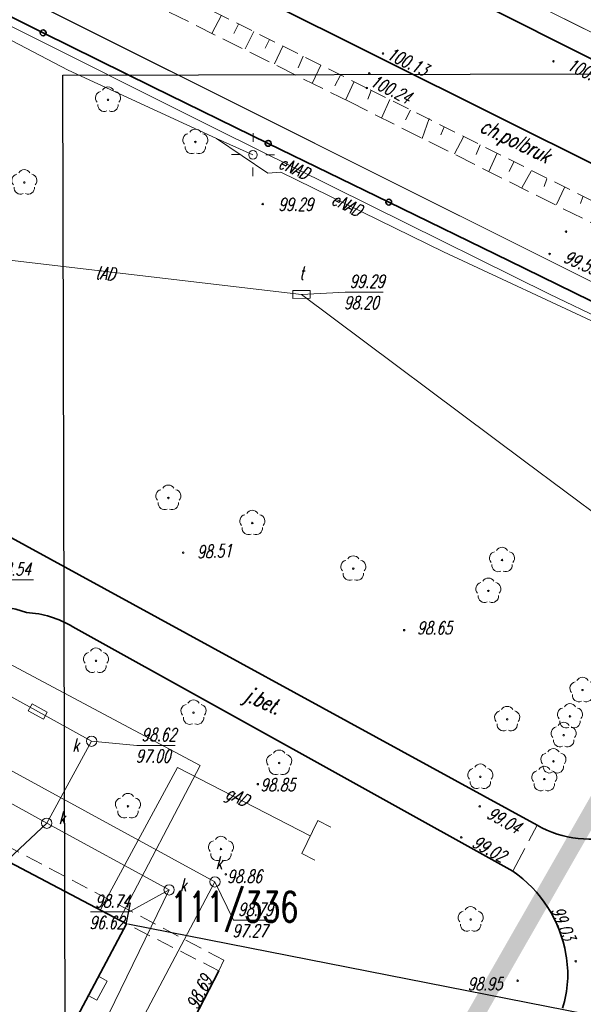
# Model space of a CAD drawing. Header units: metres. Extents: x 7501691 to 7504871, y 5814048 to 5814963.
# Tile 39 of 90: x 7503110 to 7503143, y 5814517 to 5814575. Entities that reach past the tile are written whole.
import ezdxf
from ezdxf.enums import TextEntityAlignment as Align

# ---------------------------------------------------------------- set-up
doc = ezdxf.new("R2010")
doc.units = ezdxf.units.M
doc.header["$MEASUREMENT"] = 0
for name, pattern in [('1', [0]), ('11', [3, 2.5, -0.5]), ('BUD', [0]), ('GDE', [0]), ('KOC', [1.5, 1, -0.5]), ('KOJ', [0]), ('KOU', [2, 1.5, -0.5]), ('PRZER1-1', [1, 0.5, -0.5]), ('SWT', [0]), ('UEB', [0]), ('UPE', [0]), ('UPG', [0]), ('UPK', [0]), ('UPT', [0]), ('WSQ', [1.75, 1.25, -0.5])]:
    doc.linetypes.add(name, pattern=pattern)
doc.layers.get('0').update_dxf_attribs({"linetype": 'CONTINUOUS'})
doc.layers.get('Defpoints').update_dxf_attribs({"linetype": 'CONTINUOUS'})
doc.layers.add('0_TXT', color=7, linetype='CONTINUOUS')
doc.layers.add('0_XREF_MAPA', color=7, linetype='CONTINUOUS')
for name, color, linetype, lineweight in [('Dzialki', 7, 'GDE', 18), ('EBTPO_L_2', 7, 'CONTINUOUS', 15), ('EBUPP_L_3', 7, '1', 35), ('EDZPD_L_0', 7, 'GDE', 20), ('Numery_dzialek', 7, 'CONTINUOUS', 18), ('SDROK_T_0', 7, 'CONTINUOUS', 18), ('SDROK_T_1', 7, 'CONTINUOUS', 18), ('SDRPK_L_0', 7, 'KOJ', 35), ('SDRPK_L_1', 7, '11', 15), ('SDRPK_L_2', 7, 'KOC', 18), ('SDRPK_L_3', 7, 'KOJ', 35), ('SDRPK_L_5', 7, '11', 18), ('SZOPO_L_0', 7, 'CONTINUOUS', 35), ('SZZPZ_T_0', 3, 'CONTINUOUS', 18), ('UEEOO_T_0', 1, 'CONTINUOUS', 15), ('UEEPA_T_3', 1, 'CONTINUOUS', 18), ('UEEPON_L_1', 1, 'UEB', 15), ('UGGOO_T_0', 2, 'CONTINUOUS', 15), ('UGGPON_L_1', 2, 'UPG', 15), ('UKKOA_T_0', 3, 'CONTINUOUS', 15), ('UKKOA_T_2', 34, 'CONTINUOUS', 15), ('UKKOC_T_0', 3, 'CONTINUOUS', 15), ('UKKOC_T_2', 34, 'CONTINUOUS', 15), ('UKKPA_T_1', 7, 'CONTINUOUS', 18), ('UKKPA_T_5', 7, 'CONTINUOUS', 18), ('UKKPOD_L_1', 3, 'UPK', 18), ('UKKPOR_L_1', 34, 'UPK', 18), ('UTTOA_T_0', 30, 'CONTINUOUS', 15), ('UTTOC_T_0', 30, 'CONTINUOUS', 15), ('UTTOO_T_0', 30, 'CONTINUOUS', 15), ('UTTPA_T_1', 30, 'CONTINUOUS', 18), ('UTTPO_L_1', 30, 'UPT', 15), ('WUKOS_T_1', 7, 'CONTINUOUS', 15), ('WUKPS_L_6', 7, 'WSQ', 18), ('WWRPH_T_0', 7, 'CONTINUOUS', 15), ('WWRPH_T_1', 7, 'CONTINUOUS', 18)]:
    doc.layers.add(name, color=color, linetype=linetype, lineweight=lineweight)
doc.styles.add('ARIAL', font='arial.ttf', dxfattribs={"width": 0.8})
doc.styles.get("Standard").update_dxf_attribs({"font": 'Simplex.SHX', "width": 0.75})
doc.dimstyles.get("Standard").update_dxf_attribs({"dimtxt": 1, "dimasz": 1, "dimexe": 1, "dimexo": 1, "dimgap": 1, "dimtad": 1, "dimtxsty": 'Standard', "dimcen": 2.5, "dimadec": 0, "dimazin": 0, "dimtfac": 1, "dimtmove": 0, "dimatfit": 3, "dimfxl": 1, "dimarcsym": 0})
picture_1 = doc.add_image_def('image1.jpg', size_in_pixel=(4786, 2752))

# ---------------------------------------------------------------- blocks, each defined once
blk = doc.blocks.new('DLI')
at = {"color": 8, "linetype": 'Continuous', "lineweight": 5}
blk.add_circle((0, 0), 0.045, dxfattribs=at)
for centre, start, end in [((0, 0.375), 30.14012, 149.85988), ((-0.357, 0.116), 102.14447, 221.86002), ((0.357, 0.116), 318.13998, 77.85553), ((-0.22, -0.303), 174.14818, 293.85423), ((0.22, -0.303), 246.14577, 5.85182)]:
    blk.add_arc(centre, 0.375, start, end, dxfattribs=at)
blk = doc.blocks.new('SLS')
at = {"linetype": 'Continuous'}
blk.add_circle((0, 0), 0.25, dxfattribs=at)
blk = doc.blocks.new('LAT')
at = {"linetype": 'Continuous'}
for p, q in [((0, 0.75), (0, 1.25)), ((-1.25, 0), (-0.75, 0)), ((0.75, 0), (1.25, 0)), ((0, -0.75), (0, -1.25))]:
    blk.add_line(p, q, dxfattribs=at)
blk = doc.blocks.new('WLZ')
at = {"linetype": 'Continuous'}
blk.add_circle((0, 0), 0.3, dxfattribs=at)
blk = doc.blocks.new('WLD')
at = {"linetype": 'Continuous'}
for p, q in [((0.5, 0.233), (-0.5, 0.233)), ((-0.5, 0.233), (-0.5, -0.233)), ((0.5, -0.233), (0.5, 0.233)), ((-0.5, -0.233), (0.5, -0.233))]:
    blk.add_line(p, q, dxfattribs=at)
blk = doc.blocks.new('WSP')
at = {"linetype": 'Continuous'}
blk.add_circle((0, 0), 0.045, dxfattribs=at)
blk = doc.blocks.new('fdsfdsgdgfd')
at = {"layer": 'Dzialki', "color": 8}
for p, q in [((70.39, 55.51), (-300.47, 241.21)), ((-240.4, 225.67), (27.38, 91.58))]:
    blk.add_line(p, q, dxfattribs=at)
at = {"layer": 'EBTPO_L_2', "color": 8, "linetype": 'SWT'}
for p, q in [((-131.551, 101.718), (-132.161, 100.614)), ((-132.055, 102.015), (-131.551, 101.718)), ((-132.161, 100.614), (-132.658, 100.877))]:
    blk.add_line(p, q, dxfattribs=at)
at = {"layer": 'EBUPP_L_3', "color": 8, "linetype": 'BUD'}
for p, q in [((-130.436, 105.069), (-155.317, 118.144)), ((-140.475, 86.128), (-130.436, 105.069))]:
    blk.add_line(p, q, dxfattribs=at)
at = {"layer": 'EDZPD_L_0', "color": 8, "linetype": 'GDE'}
for p, q in [((70.387, 55.505), (-300.466, 241.208)), ((27.375, 91.585), (-240.4, 225.669))]:
    blk.add_line(p, q, dxfattribs=at)
at = {"layer": 'SDRPK_L_0', "color": 8, "linetype": 'KOJ'}
for p, q in [((-115.585, 155.512), (-169.836, 182.624)), ((-70.979, 139.186), (-113.059, 160.373)), ((-76.235, 135.827), (-115.585, 155.512)), ((-106.505, 110.807), (-147.894, 133.448)), ((-125.055, 102.331), (-128.215, 96.2))]:
    blk.add_line(p, q, dxfattribs=at)
for centre, radius, start, end in [((-103.406, 116.328), 6.331, 240.69666, 286.50774), ((-112.154, 102.019), 7.436, 9.76079, 55.36017), ((-111.245, 102.11), 6.525, 342.55425, 10.32538)]:
    blk.add_arc(centre, radius, start, end, dxfattribs=at)
at = {"layer": 'SDRPK_L_1', "color": 8, "linetype": 'KOU'}
blk.add_line((-107.927, 108.137), (-106.505, 110.807), dxfattribs=at)
at = {"layer": 'SDRPK_L_2', "color": 8, "linetype": 'KOC'}
for p, q in [((-116.424, 153.784), (-170.692, 180.926)), ((-53.63, 122.349), (-116.424, 153.784))]:
    blk.add_line(p, q, dxfattribs=at)
at = {"layer": 'SDRPK_L_3', "color": 8, "linetype": 'KOJ'}
blk.add_line((-133.56, 122.376), (-107.927, 108.137), dxfattribs=at)
for centre, radius, start, end in [((-137.852, 119.303), 4.218, 67.72497, 137.09271), ((-136.508, 117.598), 5.614, 58.31774, 87.39571)]:
    blk.add_arc(centre, radius, start, end, dxfattribs=at)
at = {"layer": 'SDRPK_L_5', "color": 8, "linetype": 'KOC'}
for p, q in [((-124.757, 102.938), (-145.328, 113.802)), ((-125.055, 102.331), (-130.436, 105.069)), ((-125.055, 102.331), (-124.757, 102.938))]:
    blk.add_line(p, q, dxfattribs=at)
at = {"layer": 'SZOPO_L_0', "color": 8}
for p, q in [((-141.663, 160.149), (-135.286, 157)), ((-135.286, 157), (-128.91, 153.85)), ((-128.91, 153.85), (-122.17, 150.561)), ((-122.17, 150.561), (-115.15, 147.135)), ((-115.15, 147.135), (-108.13, 143.71)), ((-108.13, 143.71), (-101.395, 140.409))]:
    blk.add_line(p, q, dxfattribs=at)
for centre in [(-135.286, 157), (-122.17, 150.561), (-115.15, 147.135)]:
    blk.add_circle(centre, 0.17, dxfattribs=at)
at = {"layer": 'UEEPON_L_1', "color": 8, "linetype": 'UPE'}
for p, q in [((-133.825, 154.82), (-152.594, 164.627)), ((-125.111, 151.343), (-139.349, 158.49)), ((-125.179, 150.852), (-133.825, 154.82)), ((-116.215, 146.938), (-125.111, 151.343)), ((-122.186, 148.816), (-125.179, 150.852)), ((-125.179, 150.852), (-123.059, 149.896)), ((-121.438, 148.878), (-122.186, 148.816)), ((-111.954, 144.237), (-121.438, 148.878)), ((-105.781, 141.765), (-116.215, 146.938)), ((-101.023, 139.13), (-111.954, 144.237)), ((-92.936, 135.594), (-105.781, 141.765))]:
    blk.add_line(p, q, dxfattribs=at)
at = {"layer": 'UGGPON_L_1', "color": 8, "linetype": 'UPG'}
for p, q in [((-126.133, 114.293), (-157.689, 131.13)), ((-130.85, 105.287), (-126.133, 114.293)), ((-127.458, 114.183), (-131.925, 105.911)), ((-119.718, 110.186), (-127.458, 114.183)), ((-120.221, 109.172), (-119.273, 111.081)), ((-119.273, 111.081), (-118.522, 110.699)), ((-119.457, 108.767), (-120.221, 109.172))]:
    blk.add_line(p, q, dxfattribs=at)
at = {"layer": 'UKKOC_T_0', "color": 8, "linetype": 'Continuous', "lineweight": 0}
for p, q in [((-138.099, 125.114), (-135.847, 125.115)), ((-125.272, 107.51), (-124.194, 105.282)), ((-124.194, 105.282), (-121.968, 105.283))]:
    blk.add_line(p, q, dxfattribs=at)
at = {"layer": 'UKKOC_T_2', "color": 8, "linetype": 'Continuous', "lineweight": 0}
for p, q in [((-132.457, 115.708), (-129.824, 115.465)), ((-129.824, 115.465), (-127.598, 115.466)), ((-135.075, 110.927), (-137.589, 108.556)), ((-127.946, 107.042), (-130.273, 105.763)), ((-132.525, 105.763), (-130.273, 105.763))]:
    blk.add_line(p, q, dxfattribs=at)
at = {"layer": 'UKKPOD_L_1', "color": 8, "linetype": 'UPK'}
for p, q in [((-125.272, 107.51), (-155.934, 124.265)), ((-136.01, 87.224), (-125.272, 107.51))]:
    blk.add_line(p, q, dxfattribs=at)
at = {"layer": 'UKKPOR_L_1', "color": 8, "linetype": 'UPK'}
for p, q in [((-153.254, 121.025), (-135.075, 110.927)), ((-132.457, 115.708), (-140.917, 120.383)), ((-135.075, 110.927), (-132.457, 115.708)), ((-135.075, 110.927), (-127.946, 107.042)), ((-127.946, 107.042), (-135.55, 91.412))]:
    blk.add_line(p, q, dxfattribs=at)
at = {"layer": 'UTTOC_T_0', "color": 8, "linetype": 'Continuous', "lineweight": 0}
for p, q in [((-120.234, 141.759), (-117.693, 141.892)), ((-117.693, 141.892), (-115.468, 141.892))]:
    blk.add_line(p, q, dxfattribs=at)
at = {"layer": 'UTTPO_L_1', "color": 8, "linetype": 'UPT'}
for p, q in [((-160.269, 146.432), (-120.234, 141.759)), ((-107.243, 132.035), (-120.234, 141.759)), ((-93.082, 121.473), (-107.243, 132.035))]:
    blk.add_line(p, q, dxfattribs=at)
at = {"layer": 'WUKPS_L_6', "color": 8, "linetype": 'WSQ'}
for p, q in [((-117.425, 152.974), (-147.055, 167.735)), ((-86.655, 137.579), (-117.425, 152.974))]:
    blk.add_line(p, q, dxfattribs=at)
at = {"layer": 'WUKPS_L_6', "color": 8, "linetype": '1'}
for p, q in [((-124.896, 158.026), (-125.447, 156.964)), ((-123.906, 157.515), (-124.166, 156.956)), ((-123.006, 157.078), (-123.517, 156.072)), ((-122.098, 156.607), (-122.349, 156.113)), ((-121.311, 156.226), (-121.798, 155.188)), ((-120.135, 155.643), (-120.435, 154.962)), ((-119.114, 155.124), (-119.6, 154.094)), ((-117.97, 154.54), (-118.295, 153.924)), ((-117.184, 154.135), (-117.654, 153.121)), ((-116.17, 153.641), (-116.373, 153.13)), ((-115.092, 153.122), (-115.578, 152.035)), ((-113.878, 152.502), (-114.176, 151.931)), ((-112.788, 152.009), (-113.203, 150.841)), ((-111.918, 151.516), (-112.113, 151.049)), ((-110.803, 150.932), (-111.321, 149.946)), ((-109.829, 150.466), (-110.05, 149.908)), ((-108.843, 149.986), (-109.31, 148.922)), ((-107.857, 149.493), (-108.13, 148.922)), ((-106.845, 148.935), (-107.39, 147.962)), ((-105.937, 148.494), (-106.093, 148.053)), ((-104.912, 147.988), (-105.379, 147.002)), ((-103.84, 147.444), (-103.97, 147.054))]:
    blk.add_line(p, q, dxfattribs=at)
at = {"layer": 'SZZPZ_T_0', "color": 8, "rotation": 0.009142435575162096}
for p in [(-131.505, 153.1), (-126.417, 150.641), (-136.383, 148.281), (-127.99, 129.89), (-123.101, 128.428), (-108.55, 126.269), (-117.215, 125.769), (-109.347, 124.473), (-132.208, 120.394), (-103.86, 118.688), (-126.522, 117.369), (-108.249, 116.991), (-104.591, 117.158), (-104.957, 116.061), (-121.533, 114.444), (-105.555, 114.531), (-109.811, 113.632), (-106.087, 113.5), (-130.345, 111.915), (-124.924, 109.422), (-110.378, 105.316)]:
    blk.add_blockref('DLI', p, dxfattribs=at)
at = {"layer": 'UEEPA_T_3', "color": 8}
for name, rotation in [('LAT', 359.430426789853), ('SLS', 0.009142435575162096)]:
    blk.add_blockref(name, (-123.059, 149.896), dxfattribs=dict(at, rotation=rotation))
at = {"layer": 'UKKPA_T_1', "color": 8, "rotation": 0.009142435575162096}
blk.add_blockref('WLZ', (-125.272, 107.51), dxfattribs=at)
at = {"layer": 'UKKPA_T_5', "color": 8}
for name, p, rotation in [('WLD', (-135.597, 117.443), 331.0742239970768), ('WLZ', (-132.457, 115.708), 0.009142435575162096), ('WLZ', (-135.075, 110.927), 0.009142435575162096), ('WLZ', (-127.946, 107.042), 0.009142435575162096)]:
    blk.add_blockref(name, p, dxfattribs=dict(at, rotation=rotation))
at = {"layer": 'UTTPA_T_1', "color": 8, "rotation": 0.1436425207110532}
blk.add_blockref('WLD', (-120.234, 141.759), dxfattribs=at)
at = {"layer": 'WWRPH_T_1', "color": 8, "rotation": 0.009142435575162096}
for p in [(-115.49, 155.799), (-105.555, 155.349), (-116.283, 154.643), (-116.424, 153.784), (-122.491, 147.021), (-104.819, 145.414), (-105.779, 144.115), (-127.126, 126.697), (-114.254, 122.183), (-122.777, 113.205), (-109.849, 111.909), (-110.921, 110.102), (-124.639, 107.955), (-104.258, 102.878), (-107.645, 101.748)]:
    blk.add_blockref('WSP', p, dxfattribs=at)
at = {"layer": 'Numery_dzialek', "color": 8, "width": 0.7}
blk.add_text('111/336', height=1.75, dxfattribs=at).set_placement((-127.872, 106.93), align=Align.TOP_LEFT)
at = {"layer": 'SDROK_T_0', "color": 8, "oblique": 15, "width": 0.7}
blk.add_text('j.bet.', height=0.9, rotation=335.68985, dxfattribs=at).set_placement((-122.521, 117.965), align=Align.MIDDLE)
at = {"layer": 'SDROK_T_1', "color": 8, "lineweight": 9, "oblique": 15, "width": 0.7}
blk.add_text('ch.polbruk', height=0.9, rotation=334.2992, dxfattribs=at).set_placement((-107.816, 150.605), align=Align.MIDDLE)
at = {"layer": 'UEEOO_T_0', "color": 8, "lineweight": 9, "oblique": 15, "width": 0.7}
for rotation, p in [(334.63141, (-120.669, 149.128)), (333.05698, (-117.593, 146.988))]:
    blk.add_text('eNAD', height=0.75, rotation=rotation, dxfattribs=at).set_placement(p, align=Align.MIDDLE)
at = {"layer": 'UGGOO_T_0', "color": 8, "lineweight": 9, "oblique": 15, "width": 0.7}
blk.add_text('gAD', height=0.75, rotation=333.44411, dxfattribs=at).set_placement((-124.023, 112.382), align=Align.MIDDLE)
at = {"layer": 'UKKOA_T_0', "color": 8, "lineweight": 9, "oblique": 15, "width": 0.7}
blk.add_text('k', height=0.75, rotation=0.00914, dxfattribs=at).set_placement((-125.239, 108.242))
at = {"layer": 'UKKOA_T_2', "color": 8, "lineweight": 9, "oblique": 15, "width": 0.7}
for p in [(-133.583, 115.109), (-134.385, 110.865), (-127.318, 106.959)]:
    blk.add_text('k', height=0.75, rotation=0.00914, dxfattribs=at).set_placement(p)
at = {"layer": 'UKKOC_T_0', "color": 8, "lineweight": 9, "oblique": 15, "width": 0.7}
blk.add_text('98.54', height=0.75, rotation=0.00914, dxfattribs=at).set_placement((-138.033, 125.364))
for s, p in [('98.79', (-123.926, 106.282)), ('97.27', (-124.261, 105.032))]:
    blk.add_text(s, height=0.75, rotation=0.00914, dxfattribs=at).set_placement(p, align=Align.TOP_LEFT)
at = {"layer": 'UKKOC_T_2', "color": 8, "lineweight": 9, "oblique": 15, "width": 0.7}
for s, p in [('98.62', (-129.556, 116.465)), ('97.00', (-129.89, 115.215)), ('98.74', (-132.258, 106.763)), ('96.62', (-132.592, 105.513))]:
    blk.add_text(s, height=0.75, rotation=0.00914, dxfattribs=at).set_placement(p, align=Align.TOP_LEFT)
at = {"layer": 'UTTOA_T_0', "color": 8, "lineweight": 9, "oblique": 15, "width": 0.7}
blk.add_text('t', height=0.75, rotation=0.00914, dxfattribs=at).set_placement((-120.364, 142.634))
at = {"layer": 'UTTOC_T_0', "color": 8, "lineweight": 9, "oblique": 15, "width": 0.7}
for s, p in [('99.29', (-117.426, 142.892)), ('98.20', (-117.76, 141.642))]:
    blk.add_text(s, height=0.75, rotation=0.00914, dxfattribs=at).set_placement(p, align=Align.TOP_LEFT)
at = {"layer": 'UTTOO_T_0', "color": 8, "lineweight": 9, "oblique": 15, "width": 0.7}
blk.add_text('tAD', height=0.75, rotation=354.07762, dxfattribs=at).set_placement((-131.662, 142.985), align=Align.MIDDLE)
at = {"layer": 'WUKOS_T_1', "color": 8, "lineweight": 9, "oblique": 15, "width": 0.7}
for s, rotation, p in [('100.13', 334.28605, (-115.334, 155.528)), ('100.24', 333.40548, (-116.299, 153.941)), ('98.85', 0.00914, (-122.626, 112.791)), ('99.04', 330.88269, (-109.493, 111.272)), ('99.02', 331.19837, (-110.358, 109.595)), ('98.86', 0.00914, (-124.562, 107.452)), ('99.03', 291.76534, (-105.702, 105.886)), ('98.69', 63.33674, (-126.307, 100.013)), ('98.95', 0.00914, (-110.554, 101.19))]:
    blk.add_text(s, height=0.75, rotation=rotation, dxfattribs=at).set_placement(p)
for s, rotation, p in [('100.26', 334.69627, (-103.552, 154.704)), ('99.29', 0.00914, (-120.573, 147.003)), ('99.53', 336.24759, (-103.949, 143.597)), ('98.51', 2.67215, (-125.305, 126.784))]:
    blk.add_text(s, height=0.75, rotation=rotation, dxfattribs=at).set_placement(p, align=Align.MIDDLE)
at = {"layer": 'WWRPH_T_0', "color": 8, "lineweight": 9, "oblique": 15, "width": 0.7}
blk.add_text('98.65', height=0.75, rotation=0.00914, dxfattribs=at).set_placement((-112.482, 122.317), align=Align.MIDDLE)
blk = doc.blocks.new('*D1696')
at = {"layer": '0_TXT', "color": 0, "linetype": 'Continuous', "lineweight": -2}
for p, q in [((7503115.936, 5814522.101), (7503116.165, 5814523.266)), ((7503116.101, 5814522.005), (7503147.605, 5814515.807)), ((7503183.341, 5814508.777), (7503151.837, 5814514.975)), ((7503183.53, 5814508.804), (7503183.759, 5814509.969))]:
    blk.add_line(p, q, dxfattribs=at)
at = {"layer": '0_TXT', "color": 0, "linetype": 'Continuous'}
for points in [[(7503116.106, 5814522.034), (7503116.095, 5814521.975), (7503115.924, 5814522.039)], [(7503183.336, 5814508.748), (7503183.347, 5814508.807), (7503183.518, 5814508.743)]]:
    blk.add_solid(points, dxfattribs=at)
at = {"layer": 'Defpoints', "color": 0, "linetype": 'Continuous'}
for p in [(7503115.924, 5814522.039), (7503183.518, 5814508.743), (7503183.518, 5814508.743)]:
    blk.add_point(p, dxfattribs=at)
at = {"layer": '0_TXT', "color": 0, "linetype": 'Continuous', "insert": (7503149.721, 5814515.391), "char_height": 1.5, "attachment_point": 5, "style": 'ARIAL', "bg_fill": 3, "box_fill_scale": 1.25, "bg_fill_color": 256, "bg_fill_true_color": 13158600, "bg_fill_transparency": 0}
blk.add_mtext('\\A1;{\\C12;\\c205;68,90}', dxfattribs=at)

msp = doc.modelspace()

# ---------------------------------------------------------------- linework, layer by layer
at = {"color": 7, "linetype": 'PRZER1-1', "lineweight": 50, "ltscale": 2, "const_width": 1}
msp.add_lwpolyline([(7503162.27208, 5814562.22132), (7503118.80192, 5814486.17118), (7503250.6722, 5814425.83659), (7503279.99397, 5814444.09346), (7503321.78158, 5814422.53233), (7503337.75453, 5814461.85046), (7503162.27208, 5814562.22132)], dxfattribs=at)

# ---------------------------------------------------------------- block references
at = {"linetype": 'Continuous'}
msp.add_blockref('fdsfdsgdgfd', (7503246.36, 5814416.97), dxfattribs=at)

# ---------------------------------------------------------------- pictures from other files: only their frames are drawn
at = {"layer": '0_XREF_MAPA', "linetype": 'Continuous'}
image = msp.add_image(picture_1, insert=(7503112.6478, 5814396.74874), size_in_units=(303.911, 174.752), rotation=0.1416106, dxfattribs=at)
image.dxf.flags = 7

# ---------------------------------------------------------------- next in the draw order: dimensions: what is measured, and where the dimension line sits
at = {"layer": '0_TXT', "linetype": 'Continuous'}
dim = msp.add_aligned_dim(p1=(7503115.92391, 5814522.03943), p2=(7503183.51806, 5814508.74257), distance=0, text='{\\C12;\\c205;68,90}', dimstyle='Standard', override={"dimtxt": 1.5, "dimasz": 0.18, "dimexe": 1.25, "dimexo": 0.0625, "dimgap": 0.09, "dimtad": 0, "dimtih": 1, "dimtoh": 1, "dimdec": 4, "dimzin": 0, "dimdsep": 46, "dimtxsty": 'ARIAL', "dimcen": 0.09, "dimtdec": 4, "dimtofl": 0, "dimtfill": 1, "dimtolj": 1, "dimtzin": 0}, dxfattribs=at)
dim.commit()
dim.dimension.update_dxf_attribs({"geometry": '*D1696', "text_midpoint": (7503149.72098, 5814515.391)})

doc.saveas('drawing.dxf')
